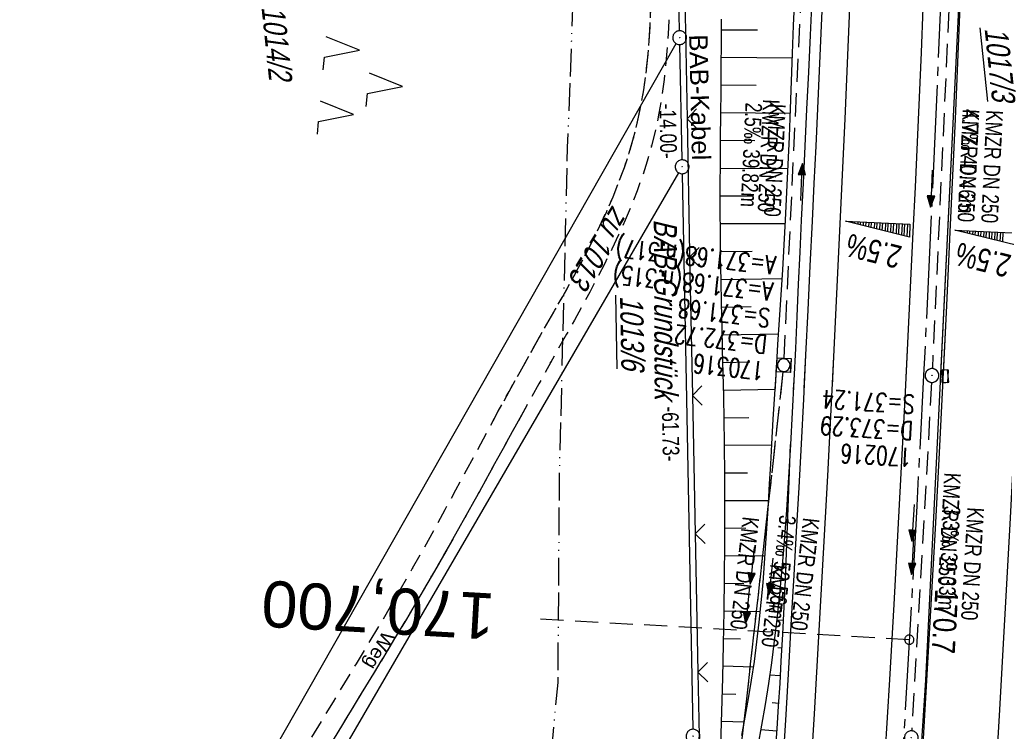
# Model space of a CAD drawing. Extents: x 509531 to 509917, y 454649 to 455599.
# Tile 23 of 26: x 509672 to 509778, y 455468 to 455546. Entities that reach past the tile are written whole.
import ezdxf
from ezdxf.enums import TextEntityAlignment as Align

# ---------------------------------------------------------------- set-up
doc = ezdxf.new("R2010")
doc.units = 0
doc.header["$LTSCALE"] = 10
doc.header["$MEASUREMENT"] = 0
for name, pattern in [('ACAD_ISO13W100', [36, 12, -3, 12, -3, 0, -3, 0, -3]), ('ACHSE', [5.5, 4, -0.5, 0.5, -0.5]), ('LT00', [0]), ('LT11', [0.3, 0.2, -0.1]), ('LT12', [0.4, 0.3, -0.1]), ('LT17', [0.15, 0.1, -0.05]), ('STRICHLINIE2', [0.375, 0.25, -0.125])]:
    doc.linetypes.add(name, pattern=pattern)
doc.layers.get('0').update_dxf_attribs({"linetype": 'LT00'})
for name, color, linetype in [('--EK_FBR', 1, 'LT00'), ('--EK_Halt-Pfeil', 4, 'LT00'), ('--EK_Haltung', 7, 'STRICHLINIE2'), ('--EK_Haltung-Text', 140, 'LT00'), ('--EK_Schacht-Text', 5, 'LT00'), ('--EK_ST-93-1', 30, 'LT17'), ('--EL_DFK_AB_L', 21, 'LT00'), ('--EL_DFK_AB_P', 7, 'LT00'), ('--EL_Halt-Pfeil', 4, 'LT00'), ('--EL_Haltung', 182, 'STRICHLINIE2'), ('--EL_Haltung-Text', 182, 'LT00'), ('-AX-093', 35, 'ACHSE'), ('-QUE-20O', 11, 'LT00'), ('-QUE-20W', 11, 'LT00'), ('-ST-93-1', 250, 'LT00'), ('ABSTAND', 8, 'LT00'), ('BAB-KABEL_TEXT', 221, 'Continuous'), ('DFK_AB_FLNR', 7, 'Continuous'), ('DFK_AB_L', 21, 'LT00'), ('DFK_AB_P', 7, 'LT00'), ('DFK_FLUR_NR', 250, 'LT00'), ('DFK_KATASTER', 250, 'LT00'), ('DFK_NUTZUNG', 250, 'LT00'), ('DL', 182, 'LT12'), ('DL_PFEIL', 201, 'LT00'), ('DL_TEXT', 182, 'LT00'), ('FELDWEG_TEXT', 250, 'Continuous'), ('GASLTG', 250, 'ACAD_ISO13W100'), ('V115_AFBR_BAB', 250, 'LT00'), ('V115_BOESCH', 250, 'LT00'), ('V115_BOSCHUNG', 250, 'LT00'), ('V115_FELDWEG', 250, 'LT11'), ('V115_GRABEN', 250, 'LT00'), ('V115_H_BORD', 8, 'LT00'), ('V115_KA_MULD', 182, 'LT00'), ('V115_KA_PRUF', 182, 'LT00'), ('V115_LD_MARK', 250, 'LT00'), ('V115_SINKK', 182, 'LT00'), ('V115_ZAUN', 40, 'LT00'), ('V116_AFBR_BAB', 250, 'LT00'), ('V116_BOESCH', 250, 'LT00'), ('V116_BOSCHUNG', 250, 'LT00'), ('V116_FELDWEG', 250, 'LT11'), ('V116_GRABEN', 250, 'LT00'), ('V116_H_BORD', 8, 'LT00'), ('V116_KA_MULD', 182, 'LT00'), ('V116_KA_PRUF', 182, 'LT00'), ('V116_LD_MARK', 250, 'LT00'), ('V116_SINKK', 182, 'LT00'), ('V116_ZAUN', 40, 'LT00')]:
    doc.layers.add(name, color=color, linetype=linetype)
doc.styles.add('Beschrift', font='ARIAL.TTF')
doc.styles.add('Haltungsbeschriftung', font='ARIAL.TTF', dxfattribs={"width": 0.75})
doc.styles.add('schachtbeschriftung', font='romans.shx', dxfattribs={"width": 0.75, "height": 2})
doc.styles.get("Standard").update_dxf_attribs({"font": 'ARIAL.TTF'})

# ---------------------------------------------------------------- blocks, each defined once
blk = doc.blocks.new('SYMB0003')
at = {"color": 0, "linetype": 'ByBlock'}
for p, q in [((-0.015712, 0), (0.010166, 0.012015)), ((0, -0.021257), (-0.015712, 0)), ((0.010166, 0.012015), (0, -0.021257))]:
    blk.add_line(p, q, dxfattribs=at)
for points in [[(-0.031395, 0.499013), (-0.093691, 0.491144), (-0.154509, 0.475528), (-0.21289, 0.452414), (-0.267913, 0.422164), (-0.318712, 0.385257), (-0.364484, 0.342274), (-0.404509, 0.293893), (-0.438154, 0.240877), (-0.464888, 0.184062), (-0.484292, 0.124345), (-0.496058, 0.062667), (-0.5, 0)], [(-0.5, 0), (-0.496058, -0.062667), (-0.484292, -0.124345), (-0.464888, -0.184062), (-0.438154, -0.240877), (-0.404509, -0.293893), (-0.364485, -0.342274), (-0.318712, -0.385257), (-0.267914, -0.422164), (-0.21289, -0.452414), (-0.154509, -0.475529), (-0.093691, -0.491144), (-0.031395, -0.499014), (0.031395, -0.499014)], [(0.5, 0), (0.496057, 0.062667), (0.484292, 0.124345), (0.464888, 0.184062), (0.438153, 0.240877), (0.404509, 0.293893), (0.364484, 0.342274), (0.318712, 0.385257), (0.267913, 0.422164), (0.21289, 0.452414), (0.154509, 0.475528), (0.093691, 0.491144), (0.031395, 0.499013), (-0.031395, 0.499013)], [(0.031395, -0.499014), (0.093691, -0.491144), (0.154509, -0.475529), (0.21289, -0.452414), (0.267914, -0.422164), (0.318712, -0.385257), (0.364485, -0.342274), (0.404509, -0.293893), (0.438154, -0.240877), (0.464889, -0.184062), (0.484292, -0.124345), (0.496058, -0.062667), (0.5, 0)]]:
    blk.add_lwpolyline(points, dxfattribs=at)
blk = doc.blocks.new('SYMB7221')
at = {"color": 0, "linetype": 'ByBlock'}
for p, q in [((0, 0.435), (-0.11, 0.065)), ((0.11, 0.065), (0, 0.435)), ((0.25, 0.065), (0.11, 0.065)), ((-0.35, -0.065), (-0.46, -0.435)), ((0.35, -0.065), (0.24, -0.435))]:
    blk.add_line(p, q, dxfattribs=at)
for points in [[(-0.1, -0.435), (-0.24, -0.435), (-0.35, -0.065)], [(0.6, -0.435), (0.46, -0.435), (0.35, -0.065)]]:
    blk.add_lwpolyline(points, dxfattribs=at)
blk = doc.blocks.new('SYMB0011')
at = {"color": 0, "linetype": 'ByBlock'}
for p, q in [((0.5, 0), (-0.5, 0)), ((0, 0.5), (0, -0.5))]:
    blk.add_line(p, q, dxfattribs=at)
blk = doc.blocks.new('SYMB1210')
at = {"color": 0, "linetype": 'ByBlock'}
blk.add_line((0.018815, -0.179014), (0.055623, -0.17119), dxfattribs=at)
for points in [[(-0.2, -0.2), (-0.2, 0.2), (0.2, 0.2), (0.2, -0.2), (-0.2, -0.2)], [(0.018815, 0.179014), (-0.018815, 0.179014), (-0.055623, 0.17119), (-0.09, 0.155885), (-0.120444, 0.133766), (-0.145623, 0.105801), (-0.164438, 0.073213), (-0.176067, 0.037424), (-0.18, 0)], [(-0.18, 0), (-0.176067, -0.037424), (-0.164438, -0.073213), (-0.145623, -0.105801), (-0.120444, -0.133766), (-0.09, -0.155885), (-0.055623, -0.17119), (-0.018815, -0.179014), (0.018815, -0.179014)], [(0.18, 0), (0.176067, 0.037424), (0.164438, 0.073213), (0.145623, 0.105801), (0.120444, 0.133766), (0.09, 0.155885), (0.055623, 0.17119), (0.018815, 0.179014)], [(0.055623, -0.17119), (0.09, -0.155885), (0.120444, -0.133766), (0.145623, -0.105801), (0.164438, -0.073213), (0.176067, -0.037424), (0.18, 0)]]:
    blk.add_lwpolyline(points, dxfattribs=at)
blk = doc.blocks.new('SYMB0652')
at = {"color": 0, "linetype": 'ByBlock'}
blk.add_lwpolyline([(-0.15, -0.075), (0.15, -0.075), (0.15, 0.075), (-0.15, 0.075), (-0.15, -0.075)], dxfattribs=at)
blk = doc.blocks.new('SYMB0024')
at = {"color": 0, "linetype": 'ByBlock'}
for p, q in [((-0.5, 0.5), (0, 0)), ((0, 0), (0.5, 0.5))]:
    blk.add_line(p, q, dxfattribs=at)
blk = doc.blocks.new('SYMB0070')
at = {"color": 0, "linetype": 'ByBlock'}
for p, q in [((-0.5, 0), (0.2, 0)), ((0.5, 0), (0.2, 0.1)), ((0.2, 0.1), (0.2, 0)), ((0.468, 0), (0.21, 0.086)), ((0.21, 0.086), (0.21, -0.086)), ((0.21, -0.086), (0.468, 0)), ((0.22, -0.072), (0.437, 0)), ((0.23, -0.058), (0.405, 0)), ((0.24, -0.045), (0.374, 0)), ((0.342, 0), (0.25, 0.031)), ((0.25, 0.031), (0.25, -0.031)), ((0.25, -0.031), (0.342, 0)), ((0.26, -0.017), (0.31, 0)), ((0.27, -0.003), (0.279, 0))]:
    blk.add_line(p, q, dxfattribs=at)
for points in [[(0.2, 0), (0.2, -0.1), (0.5, 0)], [(0.437, 0), (0.22, 0.072), (0.22, -0.072)], [(0.405, 0), (0.23, 0.058), (0.23, -0.058)], [(0.374, 0), (0.24, 0.045), (0.24, -0.045)], [(0.31, 0), (0.26, 0.017), (0.26, -0.017)], [(0.279, 0), (0.27, 0.003), (0.27, -0.003)]]:
    blk.add_lwpolyline(points, dxfattribs=at)
blk = doc.blocks.new('SYMB2')
at = {"color": 0, "linetype": 'ByBlock', "flags": 128}
for points in [[(-0.031395, 0.499013), (-0.093691, 0.491144), (-0.154509, 0.475528), (-0.21289, 0.452414), (-0.267913, 0.422164), (-0.318712, 0.385257), (-0.364484, 0.342274), (-0.404509, 0.293893), (-0.438154, 0.240877), (-0.464888, 0.184062), (-0.484292, 0.124345), (-0.496058, 0.062667), (-0.5, 0)], [(-0.5, 0), (-0.496058, -0.062667), (-0.484292, -0.124345), (-0.464888, -0.184062), (-0.438154, -0.240877), (-0.404509, -0.293893), (-0.364485, -0.342274), (-0.318712, -0.385257), (-0.267914, -0.422164), (-0.21289, -0.452414), (-0.154509, -0.475529), (-0.093691, -0.491144), (-0.031395, -0.499014), (0.031395, -0.499014)], [(0.5, 0), (0.496057, 0.062667), (0.484292, 0.124345), (0.464888, 0.184062), (0.438153, 0.240877), (0.404509, 0.293893), (0.364484, 0.342274), (0.318712, 0.385257), (0.267913, 0.422164), (0.21289, 0.452414), (0.154509, 0.475528), (0.093691, 0.491144), (0.031395, 0.499013), (-0.031395, 0.499013)], [(0.031395, -0.499014), (0.093691, -0.491144), (0.154509, -0.475529), (0.21289, -0.452414), (0.267914, -0.422164), (0.318712, -0.385257), (0.364485, -0.342274), (0.404509, -0.293893), (0.438154, -0.240877), (0.464889, -0.184062), (0.484292, -0.124345), (0.496058, -0.062667), (0.5, 0)]]:
    blk.add_lwpolyline(points, dxfattribs=at)

msp = doc.modelspace()

# ---------------------------------------------------------------- linework, layer by layer
at = {"layer": '--EK_FBR'}
for points in [[(509756.53, 455505.68), (509756.71, 455509.3), (509756.95, 455514.13), (509757.18, 455518.96), (509757.41, 455523.79), (509757.61, 455527.86), (509757.8, 455531.93), (509757.99, 455536.01), (509758.18, 455540.08), (509758.36, 455544.15), (509758.53, 455548.22), (509758.73, 455553), (509758.91, 455557.78), (509759.09, 455562.56), (509759.26, 455567.33), (509759.42, 455572.11), (509759.59, 455577.03), (509759.75, 455581.94), (509759.86, 455585.46)], [(509754.14, 455463.48), (509754.52, 455469.71), (509754.89, 455475.94), (509755.16, 455480.68), (509755.44, 455485.42), (509755.7, 455490.16), (509755.96, 455494.91), (509756.22, 455499.65), (509756.47, 455504.48), (509756.71, 455509.3), (509756.95, 455514.13), (509757.18, 455518.96), (509757.41, 455523.79), (509757.61, 455527.86), (509757.8, 455531.93), (509757.99, 455536.01), (509758.18, 455540.08), (509758.36, 455544.15), (509758.53, 455548.22)]]:
    msp.add_lwpolyline(points, dxfattribs=at)
at = {"layer": '--EK_FBR', "color": 2}
for points in [[(509770.7, 455584.28), (509770.6, 455580.94), (509770.43, 455576), (509770.27, 455571.05), (509770.1, 455566.23), (509769.93, 455561.4), (509769.75, 455556.58), (509769.56, 455551.75), (509769.37, 455546.92), (509769.17, 455542.07), (509768.96, 455537.21), (509768.74, 455532.35), (509768.52, 455527.49), (509768.29, 455522.63), (509768.01, 455516.6), (509767.71, 455510.56), (509767.41, 455504.53), (509767.1, 455498.5), (509766.66, 455490.37), (509766.21, 455482.24), (509765.74, 455474.11), (509765.25, 455465.87)], [(509770.7, 455584.28), (509770.6, 455580.94), (509770.43, 455576), (509770.27, 455571.05), (509770.1, 455566.23), (509769.93, 455561.4), (509769.75, 455556.58), (509769.56, 455551.75), (509769.37, 455546.92), (509769.17, 455542.07), (509768.96, 455537.21), (509768.74, 455532.35), (509768.52, 455527.49), (509768.29, 455522.63), (509768.01, 455516.6), (509767.71, 455510.56), (509767.52, 455506.83)], [(509774.67, 455583.84), (509774.58, 455581.03), (509774.43, 455576.13), (509774.28, 455571.23), (509774, 455563.18), (509773.7, 455555.13), (509773.39, 455547.08), (509773.13, 455540.97), (509772.87, 455534.86), (509772.59, 455528.75), (509772.31, 455522.64), (509771.93, 455514.65), (509771.54, 455506.66), (509771.13, 455498.67), (509770.69, 455490.45), (509770.24, 455482.23), (509769.77, 455474.01), (509769.29, 455465.83)], [(509774.67, 455583.84), (509774.58, 455581.03), (509774.43, 455576.13), (509774.28, 455571.23), (509774, 455563.18), (509773.7, 455555.13), (509773.39, 455547.08), (509773.13, 455540.97), (509772.87, 455534.86), (509772.59, 455528.75), (509772.31, 455522.64), (509771.93, 455514.65), (509771.57, 455507.26)]]:
    msp.add_lwpolyline(points, dxfattribs=at)
at = {"layer": '--EK_FBR', "linetype": 'LT11', "flags": 128}
for points in [[(509657.37, 455386.93), (509658.71, 455389.42), (509660.06, 455391.9), (509661.41, 455394.39), (509662.76, 455396.87), (509664.35, 455399.73), (509665.94, 455402.59), (509667.54, 455405.45), (509669.15, 455408.3), (509670.77, 455411.15), (509672.39, 455413.99), (509674.01, 455416.84), (509676.22, 455420.71), (509678.43, 455424.58), (509680.64, 455428.45), (509682.85, 455432.32), (509685.05, 455436.19), (509687.24, 455440.07), (509688.71, 455442.68), (509690.17, 455445.28), (509691.64, 455447.88), (509693.11, 455450.49), (509694.58, 455453.09), (509696.06, 455455.68), (509697.55, 455458.27), (509699.05, 455460.86), (509700.57, 455463.43), (509701.8, 455465.5), (509703.04, 455467.57), (509704.28, 455469.63), (509705.53, 455471.69), (509706.77, 455473.75), (509708.02, 455475.81), (509709.26, 455477.88), (509710.49, 455479.94), (509711.71, 455482.01), (509712.92, 455484.09), (509714.11, 455486.17), (509715.3, 455488.28), (509716.47, 455490.4), (509717.63, 455492.52), (509718.79, 455494.65), (509719.94, 455496.78), (509721.09, 455498.91), (509722.24, 455501.05), (509722.82, 455502.13)], [(509725.72, 455502.44), (509725.19, 455501.47), (509723.9, 455499.14), (509722.62, 455496.81), (509721.34, 455494.48), (509720.05, 455492.17), (509718.76, 455489.85), (509717.45, 455487.55), (509716.13, 455485.25), (509714.78, 455482.95), (509713.43, 455480.65), (509712.05, 455478.37), (509710.67, 455476.08), (509709.29, 455473.8), (509707.9, 455471.52), (509706.51, 455469.24), (509705.12, 455466.95), (509703.74, 455464.67), (509702.36, 455462.38), (509700.84, 455459.81), (509699.33, 455457.23), (509697.83, 455454.65), (509696.34, 455452.07), (509694.86, 455449.48), (509693.38, 455446.89), (509691.9, 455444.3), (509690.43, 455441.71), (509688.95, 455439.12), (509687.06, 455435.8), (509685.16, 455432.48), (509683.27, 455429.17), (509681.37, 455425.85), (509679.47, 455422.53), (509677.59, 455419.21), (509675.7, 455415.88), (509673.84, 455412.57), (509671.99, 455409.26), (509670.14, 455405.94), (509668.29, 455402.62), (509666.44, 455399.3), (509664.6, 455395.98), (509662.74, 455392.64), (509660.88, 455389.31), (509659.02, 455385.97)]]:
    msp.add_lwpolyline(points, dxfattribs=at)
at = {"layer": '--EK_Haltung'}
for p, q in [((509754.34, 455508.93), (509756.14, 455547.21)), ((509772.19, 455546.74), (509770.4, 455507.81)), ((509754.22, 455507.44), (509748.55, 455456.69)), ((509770.32, 455506.32), (509768.17, 455468.54))]:
    msp.add_line(p, q, dxfattribs=at)
at = {"layer": '--EK_ST-93-1', "ltscale": 2.5}
msp.add_line((509767.9, 455478.42), (509727.96, 455480.64), dxfattribs=at)
at = {"layer": '--EL_DFK_AB_L'}
for p, q in [((509743.02, 455544.43), (509742.24, 455584.92)), ((509743.29, 455530.43), (509743.04, 455542.93)), ((509742.92, 455529.03), (509664.52, 455394.07)), ((509743.31, 455528.93), (509744.47, 455468.71))]:
    msp.add_line(p, q, dxfattribs=at)
at = {"layer": '--EL_Haltung'}
for p, q in [((509754.34, 455508.93), (509756.14, 455547.21)), ((509772.19, 455546.74), (509770.4, 455507.81)), ((509754.22, 455507.44), (509748.55, 455456.69)), ((509770.32, 455506.32), (509768.17, 455468.54))]:
    msp.add_line(p, q, dxfattribs=at)
at = {"layer": '-AX-093', "ltscale": 0.2}
msp.add_lwpolyline([(509772.62, 455584.07), (509772.42, 455577.83), (509771.93, 455563.68), (509771.38, 455549.52), (509770.78, 455535.37), (509770.14, 455521.23), (509769.45, 455507.08), (509768.71, 455492.94), (509767.93, 455478.8), (509767.1, 455464.66), (509766.23, 455450.53), (509765.32, 455436.39), (509764.37, 455422.26), (509763.38, 455408.14), (509762.36, 455394.01), (509761.3, 455379.89), (509760.2, 455365.77), (509759.07, 455351.65)], dxfattribs=at)
at = {"layer": '-QUE-20O'}
for p, q in [((509772.97, 455522.82), (509772.97, 455522.79)), ((509773.27, 455522.72), (509773.27, 455522.81)), ((509773.57, 455522.79), (509773.57, 455522.64)), ((509773.86, 455522.57), (509773.87, 455522.78)), ((509774.17, 455522.76), (509774.16, 455522.5)), ((509774.46, 455522.42), (509774.47, 455522.75)), ((509774.77, 455522.74), (509774.75, 455522.35)), ((509775.05, 455522.27), (509775.07, 455522.72)), ((509775.37, 455522.71), (509775.35, 455522.2)), ((509775.64, 455522.13), (509775.67, 455522.69)), ((509775.97, 455522.68), (509775.94, 455522.05)), ((509776.24, 455521.98), (509776.27, 455522.67)), ((509776.57, 455522.65), (509776.54, 455521.91)), ((509776.83, 455521.83), (509776.87, 455522.64)), ((509777.17, 455522.62), (509777.13, 455521.76)), ((509777.43, 455521.68), (509777.47, 455522.61)), ((509777.77, 455522.6), (509777.72, 455521.61)), ((509778.02, 455521.54), (509778.07, 455522.58))]:
    msp.add_line(p, q, dxfattribs=at)
msp.add_lwpolyline([(509779.76, 455521.1), (509772.83, 455522.83), (509779.82, 455522.5), (509779.76, 455521.1)], dxfattribs=at)
at = {"layer": '-QUE-20W'}
for p, q in [((509761.12, 455523.77), (509761.12, 455523.75)), ((509761.42, 455523.67), (509761.42, 455523.76)), ((509761.72, 455523.75), (509761.71, 455523.6)), ((509762.01, 455523.53), (509762.02, 455523.73)), ((509762.32, 455523.72), (509762.31, 455523.45)), ((509762.61, 455523.38), (509762.62, 455523.71)), ((509762.92, 455523.69), (509762.9, 455523.31)), ((509763.2, 455523.23), (509763.22, 455523.68)), ((509763.52, 455523.66), (509763.5, 455523.16)), ((509763.79, 455523.08), (509763.82, 455523.65)), ((509764.12, 455523.64), (509764.09, 455523.01)), ((509764.39, 455522.94), (509764.42, 455523.62)), ((509764.72, 455523.61), (509764.68, 455522.86)), ((509764.98, 455522.79), (509765.02, 455523.6)), ((509765.32, 455523.58), (509765.28, 455522.72)), ((509765.58, 455522.64), (509765.62, 455523.57)), ((509765.92, 455523.56), (509765.87, 455522.57)), ((509766.17, 455522.5), (509766.22, 455523.54)), ((509766.52, 455523.53), (509766.47, 455522.42)), ((509766.76, 455522.35), (509766.82, 455523.52)), ((509767.12, 455523.5), (509767.06, 455522.28)), ((509767.36, 455522.2), (509767.42, 455523.49)), ((509767.71, 455523.47), (509767.65, 455522.13))]:
    msp.add_line(p, q, dxfattribs=at)
msp.add_lwpolyline([(509767.91, 455522.07), (509760.98, 455523.78), (509767.97, 455523.46), (509767.91, 455522.07)], dxfattribs=at)
at = {"layer": 'DFK_AB_L'}
for p, q in [((509743.02, 455544.43), (509742.24, 455584.92)), ((509743.29, 455530.43), (509743.04, 455542.93)), ((509742.92, 455529.03), (509664.52, 455394.07)), ((509743.31, 455528.93), (509744.47, 455468.71))]:
    msp.add_line(p, q, dxfattribs=at)
at = {"layer": 'DFK_KATASTER'}
msp.add_line((509651.05, 455382.02), (509742.66, 455543.03), dxfattribs=at)
at = {"layer": 'DL'}
msp.add_line((509754.22, 455507.44), (509748.55, 455456.69), dxfattribs=at)
at = {"layer": 'GASLTG', "ltscale": 0.025, "flags": 128}
msp.add_lwpolyline([(509732.41, 455588.47), (509731.56, 455550.22), (509730.86, 455531.77), (509729.98, 455496.07), (509729.82, 455473.79), (509723.14, 455402.32), (509719.99, 455370.23), (509719.32, 455359.34), (509718.22, 455346.92), (509717.58, 455329.18), (509717.03, 455313.89), (509716.01, 455279.64), (509715.62, 455261.05), (509714.41, 455253.67), (509713.55, 455245.77), (509712.75, 455238.46), (509710.11, 455214.89), (509700.77, 455126.62), (509692.79, 455066.17), (509691.9, 455059.06), (509688.48, 455033.75), (509683.04, 454993.78), (509674.83, 454936.52), (509667.27, 454889.45), (509660.75, 454850.41), (509657.9, 454839.06), (509646.1, 454798.18), (509643.65, 454788.35), (509640.96, 454775.41), (509638.39, 454763.73), (509630.01, 454722.15), (509625.52, 454700.41), (509623.56, 454684.93), (509621.45, 454670.09)], dxfattribs=at)
at = {"layer": 'V115_AFBR_BAB'}
msp.add_lwpolyline([(509756.53, 455505.68), (509756.71, 455509.3), (509756.95, 455514.13), (509757.18, 455518.96), (509757.41, 455523.79), (509757.61, 455527.86), (509757.8, 455531.93), (509757.99, 455536.01), (509758.18, 455540.08), (509758.36, 455544.15), (509758.53, 455548.22), (509758.73, 455553), (509758.91, 455557.78), (509759.09, 455562.56), (509759.26, 455567.33), (509759.42, 455572.11), (509759.59, 455577.03), (509759.75, 455581.94), (509759.86, 455585.46)], dxfattribs=at)
at = {"layer": 'V115_AFBR_BAB', "color": 0}
for points in [[(509770.7, 455584.28), (509770.6, 455580.94), (509770.43, 455576), (509770.27, 455571.05), (509770.1, 455566.23), (509769.93, 455561.4), (509769.75, 455556.58), (509769.56, 455551.75), (509769.37, 455546.92), (509769.17, 455542.07), (509768.96, 455537.21), (509768.74, 455532.35), (509768.52, 455527.49), (509768.29, 455522.63), (509768.01, 455516.6), (509767.71, 455510.56), (509767.52, 455506.83)], [(509774.67, 455583.84), (509774.58, 455581.03), (509774.43, 455576.13), (509774.28, 455571.23), (509774, 455563.18), (509773.7, 455555.13), (509773.39, 455547.08), (509773.13, 455540.97), (509772.87, 455534.86), (509772.59, 455528.75), (509772.31, 455522.64), (509771.93, 455514.65), (509771.57, 455507.26)]]:
    msp.add_lwpolyline(points, dxfattribs=at)
at = {"layer": 'V115_BOESCH'}
msp.add_lwpolyline([(509747.8, 455504.76), (509747.8, 455504.78), (509747.74, 455507.3), (509747.68, 455509.83), (509747.62, 455512.35), (509747.56, 455514.87), (509747.51, 455517.39), (509747.47, 455519.91), (509747.44, 455522.43), (509747.43, 455525.01), (509747.43, 455527.6), (509747.44, 455530.18), (509747.46, 455532.77), (509747.49, 455535.35), (509747.51, 455537.94), (509747.53, 455540.52), (509747.55, 455543.11), (509747.56, 455545.69)], dxfattribs=at)
at = {"layer": 'V115_BOSCHUNG'}
for p, q in [((509747.56, 455544.54), (509751.45, 455544.53)), ((509747.54, 455541.55), (509755.24, 455541.51)), ((509747.52, 455538.56), (509751.32, 455538.53)), ((509747.49, 455535.56), (509755.01, 455535.5)), ((509747.46, 455532.56), (509751.18, 455532.53)), ((509747.44, 455529.55), (509754.76, 455529.51)), ((509747.43, 455526.54), (509751.03, 455526.53)), ((509747.43, 455523.52), (509754.47, 455523.55)), ((509747.46, 455520.5), (509750.88, 455520.53)), ((509747.51, 455517.47), (509754.13, 455517.59)), ((509747.57, 455514.46), (509750.76, 455514.53)), ((509747.64, 455511.46), (509753.76, 455511.59)), ((509747.71, 455508.46), (509750.64, 455508.53)), ((509747.79, 455505.47), (509753.37, 455505.58))]:
    msp.add_line(p, q, dxfattribs=at)
at = {"layer": 'V115_FELDWEG', "flags": 128}
for points in [[(509722.82, 455502.13), (509723.39, 455503.19), (509724.56, 455505.33), (509725.74, 455507.46), (509726.94, 455509.6), (509727.79, 455511.11), (509728.65, 455512.62), (509729.51, 455514.13), (509730.37, 455515.64), (509731.22, 455517.16), (509732.05, 455518.68), (509732.86, 455520.21), (509733.65, 455521.75), (509734.4, 455523.3), (509735.13, 455524.85), (509735.81, 455526.42), (509736.45, 455528), (509737.04, 455529.59), (509737.57, 455531.2), (509738.04, 455532.83), (509738.47, 455534.54), (509738.84, 455536.28), (509739.14, 455538.02), (509739.38, 455539.78), (509739.58, 455541.56), (509739.73, 455543.34), (509739.84, 455545.14), (509739.91, 455546.94), (509739.95, 455548.75), (509739.96, 455550.56), (509739.94, 455552.37), (509739.91, 455554.19), (509739.87, 455556), (509739.81, 455557.81), (509739.71, 455560.95), (509739.6, 455564.07), (509739.47, 455567.18), (509739.34, 455570.29), (509739.21, 455573.38), (509739.06, 455576.48), (509738.92, 455579.57), (509738.77, 455582.66), (509738.63, 455585.76), (509738.53, 455587.8)], [(509740.61, 455587.57), (509740.68, 455586.01), (509740.83, 455582.89), (509740.97, 455579.77), (509741.11, 455576.65), (509741.25, 455573.53), (509741.38, 455570.4), (509741.5, 455567.27), (509741.62, 455564.13), (509741.72, 455560.98), (509741.82, 455557.82), (509741.87, 455555.95), (509741.91, 455554.07), (509741.94, 455552.19), (509741.95, 455550.32), (509741.93, 455548.44), (509741.89, 455546.57), (509741.82, 455544.7), (509741.7, 455542.84), (509741.55, 455540.99), (509741.35, 455539.15), (509741.09, 455537.32), (509740.79, 455535.51), (509740.42, 455533.71), (509739.98, 455531.93), (509739.51, 455530.29), (509738.99, 455528.67), (509738.41, 455527.06), (509737.79, 455525.47), (509737.12, 455523.88), (509736.42, 455522.31), (509735.68, 455520.75), (509734.91, 455519.2), (509734.12, 455517.65), (509733.3, 455516.11), (509732.47, 455514.58), (509731.63, 455513.05), (509730.78, 455511.53), (509729.92, 455510.01), (509729.07, 455508.49), (509727.77, 455506.15), (509726.47, 455503.81), (509725.72, 455502.44)]]:
    msp.add_lwpolyline(points, dxfattribs=at)
at = {"layer": 'V115_GRABEN'}
for points in [[(509758.72, 455585.59), (509758.64, 455582.5), (509758.54, 455579), (509758.43, 455575.51), (509758.32, 455572.01), (509758.15, 455567.2), (509757.97, 455562.39), (509757.77, 455557.58), (509757.56, 455552.77), (509757.34, 455547.96), (509757.16, 455543.95), (509756.97, 455539.94), (509756.77, 455535.93), (509756.58, 455531.92), (509756.39, 455527.91), (509756.2, 455523.9), (509756.04, 455520.43), (509755.88, 455516.95), (509755.72, 455513.47), (509755.56, 455510), (509755.39, 455506.52), (509755.34, 455505.55)], [(509753.36, 455505.34), (509753.51, 455507.72), (509753.68, 455510.42), (509753.85, 455513.11), (509754.02, 455515.81), (509754.19, 455518.51), (509754.35, 455521.21), (509754.49, 455523.91), (509754.64, 455526.92), (509754.78, 455529.93), (509754.91, 455532.94), (509755.03, 455535.95), (509755.14, 455538.96), (509755.26, 455541.97), (509755.37, 455544.98), (509755.49, 455547.99)]]:
    msp.add_lwpolyline(points, dxfattribs=at)
at = {"layer": 'V115_H_BORD'}
msp.add_lwpolyline([(509774.38, 455583.87), (509773.23, 455546.89), (509771.28, 455507.23)], dxfattribs=at)
at = {"layer": 'V115_LD_MARK'}
msp.add_lwpolyline([(509762.8, 455585.14), (509762.56, 455577.5), (509762.22, 455567.6), (509761.85, 455557.7), (509761.46, 455547.8), (509760.91, 455534.89), (509760.32, 455521.98), (509759.7, 455509.08), (509759.54, 455505.99)], dxfattribs=at)
at = {"layer": 'V115_ZAUN'}
for p, q in [((509743.55, 455549.88), (509743.83, 455534.88)), ((509744.11, 455519.88), (509744.41, 455504.88)), ((509744.41, 455504.88), (509744.42, 455504.4))]:
    msp.add_line(p, q, dxfattribs=at)
msp.add_lwpolyline([(509743.83, 455534.88), (509744.1, 455520.37), (509744.11, 455519.88)], dxfattribs=at)
at = {"layer": 'V116_AFBR_BAB', "color": 0}
for points in [[(509770.7, 455584.28), (509770.6, 455580.94), (509770.43, 455576), (509770.27, 455571.05), (509770.1, 455566.23), (509769.93, 455561.4), (509769.75, 455556.58), (509769.56, 455551.75), (509769.37, 455546.92), (509769.17, 455542.07), (509768.96, 455537.21), (509768.74, 455532.35), (509768.52, 455527.49), (509768.29, 455522.63), (509768.01, 455516.6), (509767.71, 455510.56), (509767.41, 455504.53), (509767.1, 455498.5), (509766.66, 455490.37), (509766.21, 455482.24), (509765.74, 455474.11), (509765.25, 455465.87)], [(509774.67, 455583.84), (509774.58, 455581.03), (509774.43, 455576.13), (509774.28, 455571.23), (509774, 455563.18), (509773.7, 455555.13), (509773.39, 455547.08), (509773.13, 455540.97), (509772.87, 455534.86), (509772.59, 455528.75), (509772.31, 455522.64), (509771.93, 455514.65), (509771.54, 455506.66), (509771.13, 455498.67), (509770.69, 455490.45), (509770.24, 455482.23), (509769.77, 455474.01), (509769.29, 455465.83)]]:
    msp.add_lwpolyline(points, dxfattribs=at)
at = {"layer": 'V116_AFBR_BAB'}
msp.add_lwpolyline([(509754.14, 455463.48), (509754.52, 455469.71), (509754.89, 455475.94), (509755.16, 455480.68), (509755.44, 455485.42), (509755.7, 455490.16), (509755.96, 455494.91), (509756.22, 455499.65), (509756.47, 455504.48), (509756.71, 455509.3), (509756.95, 455514.13), (509757.18, 455518.96), (509757.41, 455523.79), (509757.61, 455527.86), (509757.8, 455531.93), (509757.99, 455536.01), (509758.18, 455540.08), (509758.36, 455544.15), (509758.53, 455548.22)], dxfattribs=at)
at = {"layer": 'V116_BOESCH'}
for points in [[(509747.5, 455467), (509747.6, 455470.64), (509747.69, 455474.28), (509747.78, 455477.92), (509747.85, 455481.56), (509747.9, 455485.19), (509747.93, 455488.83), (509747.94, 455492.47), (509747.93, 455496.11), (509747.89, 455499.74), (509747.85, 455502.26), (509747.8, 455504.78), (509747.74, 455507.3), (509747.68, 455509.83), (509747.62, 455512.35), (509747.56, 455514.87), (509747.51, 455517.39), (509747.47, 455519.91), (509747.44, 455522.43), (509747.43, 455525.01), (509747.43, 455527.6), (509747.44, 455530.18), (509747.46, 455532.77), (509747.49, 455535.35), (509747.51, 455537.94), (509747.53, 455540.52), (509747.55, 455543.11), (509747.56, 455545.69)], [(509753.42, 455466.32), (509753.58, 455468.76), (509753.74, 455471.21), (509753.9, 455473.66), (509754.04, 455476.1), (509754.2, 455479.03), (509754.35, 455481.97), (509754.48, 455484.9), (509754.6, 455487.83), (509754.72, 455490.77), (509754.82, 455493.7), (509754.93, 455496.63), (509755.03, 455499.57)]]:
    msp.add_lwpolyline(points, dxfattribs=at)
at = {"layer": 'V116_BOSCHUNG'}
for p, q in [((509747.56, 455544.54), (509751.45, 455544.53)), ((509747.54, 455541.55), (509755.24, 455541.51)), ((509747.52, 455538.56), (509751.32, 455538.53)), ((509747.49, 455535.56), (509755.01, 455535.5)), ((509747.46, 455532.56), (509751.18, 455532.53)), ((509747.44, 455529.55), (509754.76, 455529.51)), ((509747.43, 455526.54), (509751.03, 455526.53)), ((509747.43, 455523.52), (509754.47, 455523.55)), ((509747.46, 455520.5), (509750.88, 455520.53)), ((509747.51, 455517.47), (509754.13, 455517.59)), ((509747.57, 455514.46), (509750.76, 455514.53)), ((509747.64, 455511.46), (509753.76, 455511.59)), ((509747.71, 455508.46), (509750.64, 455508.53)), ((509747.79, 455505.47), (509753.37, 455505.58)), ((509747.85, 455502.48), (509750.52, 455502.52)), ((509747.9, 455499.49), (509753, 455499.55)), ((509754.99, 455498.5), (509754.97, 455498.5)), ((509747.93, 455496.51), (509750.38, 455496.52)), ((509754.89, 455495.5), (509754.84, 455495.51)), ((509747.94, 455493.52), (509752.67, 455493.52)), ((509754.78, 455492.51), (509754.6, 455492.51)), ((509747.94, 455490.53), (509750.21, 455490.52)), ((509754.67, 455489.51), (509754.53, 455489.51)), ((509747.92, 455487.54), (509752.28, 455487.5)), ((509754.55, 455486.51), (509754.14, 455486.53)), ((509747.89, 455484.55), (509749.97, 455484.52)), ((509754.42, 455483.51), (509754.14, 455483.52)), ((509747.85, 455481.56), (509751.77, 455481.49)), ((509754.28, 455480.51), (509753.55, 455480.55)), ((509747.79, 455478.56), (509749.61, 455478.53)), ((509754.12, 455477.51), (509753.65, 455477.54)), ((509747.72, 455475.57), (509751.04, 455475.49)), ((509753.95, 455474.52), (509752.77, 455474.59)), ((509747.65, 455472.57), (509749.11, 455472.53)), ((509753.76, 455471.52), (509753.04, 455471.57)), ((509747.57, 455469.58), (509750.03, 455469.5)), ((509753.57, 455468.52), (509751.81, 455468.64))]:
    msp.add_line(p, q, dxfattribs=at)
at = {"layer": 'V116_FELDWEG', "flags": 128}
for points in [[(509657.37, 455386.93), (509658.71, 455389.42), (509660.06, 455391.9), (509661.41, 455394.39), (509662.76, 455396.87), (509664.35, 455399.73), (509665.94, 455402.59), (509667.54, 455405.45), (509669.15, 455408.3), (509670.77, 455411.15), (509672.39, 455413.99), (509674.01, 455416.84), (509676.22, 455420.71), (509678.43, 455424.58), (509680.64, 455428.45), (509682.85, 455432.32), (509685.05, 455436.19), (509687.24, 455440.07), (509688.71, 455442.68), (509690.17, 455445.28), (509691.64, 455447.88), (509693.11, 455450.49), (509694.58, 455453.09), (509696.06, 455455.68), (509697.55, 455458.27), (509699.05, 455460.86), (509700.57, 455463.43), (509701.8, 455465.5), (509703.04, 455467.57), (509704.28, 455469.63), (509705.53, 455471.69), (509706.77, 455473.75), (509708.02, 455475.81), (509709.26, 455477.88), (509710.49, 455479.94), (509711.71, 455482.01), (509712.92, 455484.09), (509714.11, 455486.17), (509715.3, 455488.28), (509716.47, 455490.4), (509717.63, 455492.52), (509718.79, 455494.65), (509719.94, 455496.78), (509721.09, 455498.91), (509722.24, 455501.05), (509723.39, 455503.19), (509724.56, 455505.33), (509725.74, 455507.46), (509726.94, 455509.6), (509727.79, 455511.11), (509728.65, 455512.62), (509729.51, 455514.13), (509730.37, 455515.64), (509731.22, 455517.16), (509732.05, 455518.68), (509732.86, 455520.21), (509733.65, 455521.75), (509734.4, 455523.3), (509735.13, 455524.85), (509735.81, 455526.42), (509736.45, 455528), (509737.04, 455529.59), (509737.57, 455531.2), (509738.04, 455532.83), (509738.47, 455534.54), (509738.84, 455536.28), (509739.14, 455538.02), (509739.38, 455539.78), (509739.58, 455541.56), (509739.73, 455543.34), (509739.84, 455545.14), (509739.91, 455546.94), (509739.95, 455548.75), (509739.96, 455550.56), (509739.94, 455552.37), (509739.91, 455554.19), (509739.87, 455556), (509739.81, 455557.81), (509739.71, 455560.95), (509739.6, 455564.07), (509739.47, 455567.18), (509739.34, 455570.29), (509739.21, 455573.38), (509739.06, 455576.48), (509738.92, 455579.57), (509738.77, 455582.66), (509738.63, 455585.76), (509738.53, 455587.8)], [(509740.61, 455587.57), (509740.68, 455586.01), (509740.83, 455582.89), (509740.97, 455579.77), (509741.11, 455576.65), (509741.25, 455573.53), (509741.38, 455570.4), (509741.5, 455567.27), (509741.62, 455564.13), (509741.72, 455560.98), (509741.82, 455557.82), (509741.87, 455555.95), (509741.91, 455554.07), (509741.94, 455552.19), (509741.95, 455550.32), (509741.93, 455548.44), (509741.89, 455546.57), (509741.82, 455544.7), (509741.7, 455542.84), (509741.55, 455540.99), (509741.35, 455539.15), (509741.09, 455537.32), (509740.79, 455535.51), (509740.42, 455533.71), (509739.98, 455531.93), (509739.51, 455530.29), (509738.99, 455528.67), (509738.41, 455527.06), (509737.79, 455525.47), (509737.12, 455523.88), (509736.42, 455522.31), (509735.68, 455520.75), (509734.91, 455519.2), (509734.12, 455517.65), (509733.3, 455516.11), (509732.47, 455514.58), (509731.63, 455513.05), (509730.78, 455511.53), (509729.92, 455510.01), (509729.07, 455508.49), (509727.77, 455506.15), (509726.47, 455503.81), (509725.19, 455501.47), (509723.9, 455499.14), (509722.62, 455496.81), (509721.34, 455494.48), (509720.05, 455492.17), (509718.76, 455489.85), (509717.45, 455487.55), (509716.13, 455485.25), (509714.78, 455482.95), (509713.43, 455480.65), (509712.05, 455478.37), (509710.67, 455476.08), (509709.29, 455473.8), (509707.9, 455471.52), (509706.51, 455469.24), (509705.12, 455466.95), (509703.74, 455464.67), (509702.36, 455462.38), (509700.84, 455459.81), (509699.33, 455457.23), (509697.83, 455454.65), (509696.34, 455452.07), (509694.86, 455449.48), (509693.38, 455446.89), (509691.9, 455444.3), (509690.43, 455441.71), (509688.95, 455439.12), (509687.06, 455435.8), (509685.16, 455432.48), (509683.27, 455429.17), (509681.37, 455425.85), (509679.47, 455422.53), (509677.59, 455419.21), (509675.7, 455415.88), (509673.84, 455412.57), (509671.99, 455409.26), (509670.14, 455405.94), (509668.29, 455402.62), (509666.44, 455399.3), (509664.6, 455395.98), (509662.74, 455392.64), (509660.88, 455389.31), (509659.02, 455385.97)]]:
    msp.add_lwpolyline(points, dxfattribs=at)
at = {"layer": 'V116_GRABEN'}
for points in [[(509749.75, 455468.04), (509750.13, 455470.04), (509750.49, 455472.04), (509750.82, 455474.04), (509751.12, 455476.06), (509751.4, 455478.18), (509751.65, 455480.31), (509751.87, 455482.45), (509752.06, 455484.59), (509752.23, 455486.73), (509752.38, 455488.87), (509752.52, 455491.02), (509752.64, 455493.17), (509752.77, 455495.31), (509752.89, 455497.46), (509753.01, 455499.61), (509753.17, 455502.31), (509753.34, 455505.02), (509753.51, 455507.72), (509753.68, 455510.42), (509753.85, 455513.11), (509754.02, 455515.81), (509754.19, 455518.51), (509754.35, 455521.21), (509754.49, 455523.91), (509754.64, 455526.92), (509754.78, 455529.93), (509754.91, 455532.94), (509755.03, 455535.95), (509755.14, 455538.96), (509755.26, 455541.97), (509755.37, 455544.98), (509755.49, 455547.99)], [(509757.34, 455547.96), (509757.16, 455543.95), (509756.97, 455539.94), (509756.77, 455535.93), (509756.58, 455531.92), (509756.39, 455527.91), (509756.2, 455523.9), (509756.04, 455520.43), (509755.88, 455516.95), (509755.72, 455513.47), (509755.56, 455510), (509755.39, 455506.52), (509755.22, 455503.05), (509755.03, 455499.57), (509754.9, 455497.2), (509754.75, 455494.83), (509754.6, 455492.46), (509754.43, 455490.09), (509754.24, 455487.72), (509754.04, 455485.36), (509753.81, 455482.99), (509753.56, 455480.64), (509753.28, 455478.28), (509752.97, 455475.93), (509752.64, 455473.67), (509752.28, 455471.41), (509751.9, 455469.15), (509751.49, 455466.9)]]:
    msp.add_lwpolyline(points, dxfattribs=at)
at = {"layer": 'V116_H_BORD'}
msp.add_lwpolyline([(509774.38, 455583.87), (509773.23, 455546.89), (509769.65, 455474.02), (509764.68, 455398.16), (509763.4, 455381.14), (509762.41, 455368.55)], dxfattribs=at)
at = {"layer": 'V116_LD_MARK'}
for points in [[(509762.8, 455585.14), (509762.56, 455577.5), (509762.22, 455567.6), (509761.85, 455557.7), (509761.46, 455547.8), (509760.91, 455534.89), (509760.32, 455521.98), (509759.7, 455509.08), (509759.04, 455496.18), (509758.33, 455483.28), (509757.6, 455470.38), (509756.82, 455457.48), (509756.01, 455444.59), (509755.17, 455431.69), (509754.29, 455418.81), (509753.38, 455405.92), (509752.44, 455393.03), (509751.47, 455380.15), (509750.46, 455367.27), (509749.41, 455354.2)], [(509782.77, 455582.96), (509782.59, 455577.14), (509782.21, 455566.12), (509781.8, 455555.11), (509781.35, 455544.09), (509780.88, 455533.08), (509780.37, 455522.07), (509779.87, 455511.7), (509779.35, 455501.33), (509778.8, 455490.96), (509778.22, 455480.59), (509777.63, 455470.22), (509777.01, 455459.85), (509776.37, 455449.49), (509775.71, 455439.12), (509775.03, 455428.76), (509774.33, 455418.4), (509773.62, 455408.04), (509772.88, 455397.68), (509771.78, 455382.62), (509770.65, 455367.57), (509769.48, 455352.52)]]:
    msp.add_lwpolyline(points, dxfattribs=at)
at = {"layer": 'V116_ZAUN'}
for p, q in [((509743.55, 455549.88), (509743.83, 455534.88)), ((509744.11, 455519.88), (509744.41, 455504.88)), ((509744.41, 455504.88), (509744.71, 455489.89)), ((509744.71, 455489.89), (509745, 455474.89))]:
    msp.add_line(p, q, dxfattribs=at)
for points in [[(509743.83, 455534.88), (509744.1, 455520.37), (509744.11, 455519.88)], [(509745, 455474.89), (509745.14, 455467.96), (509743.82, 455460)]]:
    msp.add_lwpolyline(points, dxfattribs=at)

# ---------------------------------------------------------------- block references
at = {"layer": '--EK_Halt-Pfeil', "yscale": 4, "zscale": 4}
for p, xscale, rotation in [((509756.24, 455528.03), 4.000000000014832, 87.30396000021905), ((509770.29, 455527.32), 3.999999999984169, 267.3704700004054), ((509768.25, 455487.49), 3.999999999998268, 266.7336500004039), ((509750.89, 455486.44), 3.999999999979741, 263.6243900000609)]:
    msp.add_blockref('SYMB0070', p, dxfattribs=dict(at, xscale=xscale, rotation=rotation))
at = {"layer": '--EL_DFK_AB_P', "xscale": 1.500000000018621, "yscale": 1.5, "zscale": 1.5, "rotation": 264.7377099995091}
for p in [(509743.03, 455543.68), (509743.3, 455529.68), (509744.48, 455467.96)]:
    msp.add_blockref('SYMB0003', p, dxfattribs=at)
at = {"layer": '--EL_Halt-Pfeil', "yscale": 4, "zscale": 4}
for p, xscale, rotation in [((509756.24, 455528.03), 4.000000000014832, 87.30396000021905), ((509770.29, 455527.32), 3.999999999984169, 267.3704700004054), ((509768.3, 455491.09), 3.999999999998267, 266.7336500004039), ((509752.91, 455485.26), 3.999999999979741, 263.6243900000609)]:
    msp.add_blockref('SYMB0070', p, dxfattribs=dict(at, xscale=xscale, rotation=rotation))
at = {"layer": '-ST-93-1', "rotation": 274.1956499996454}
msp.add_blockref('SYMB2', (509767.9, 455478.42), dxfattribs=at)
at = {"layer": 'DFK_AB_P', "xscale": 1.500000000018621, "yscale": 1.5, "zscale": 1.5, "rotation": 264.7377099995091}
for p in [(509743.03, 455543.68), (509743.3, 455529.68), (509744.48, 455467.96)]:
    msp.add_blockref('SYMB0003', p, dxfattribs=at)
at = {"layer": 'DFK_NUTZUNG', "xscale": 10.00000000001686, "yscale": 10, "zscale": 10, "rotation": 264.7377100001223}
msp.add_blockref('SYMB7221', (509708.67, 455538.78), dxfattribs=at)
at = {"layer": 'DL_PFEIL', "xscale": 3.999999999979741, "yscale": 4, "zscale": 4, "rotation": 263.6243900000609}
msp.add_blockref('SYMB0070', (509750.39, 455482.18), dxfattribs=at)
at = {"layer": 'V115_FELDWEG', "xscale": 0.1000000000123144, "yscale": 0.09999999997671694, "zscale": 0.1, "rotation": 275.9993999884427}
for p in [(509738.04, 455532.83), (509739.98, 455531.93), (509726.94, 455509.6), (509729.07, 455508.49)]:
    msp.add_blockref('SYMB0011', p, dxfattribs=at)
at = {"layer": 'V115_KA_MULD', "xscale": 3.800000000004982, "yscale": 3.799999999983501, "zscale": 3.8, "rotation": 87.32500432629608}
msp.add_blockref('SYMB1210', (509754.3, 455508.18), dxfattribs=at)
at = {"layer": 'V115_KA_PRUF', "xscale": 1.49999999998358, "yscale": 1.5, "zscale": 1.5, "rotation": 275.9994000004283}
msp.add_blockref('SYMB0003', (509770.36, 455507.06), dxfattribs=at)
at = {"layer": 'V115_SINKK', "xscale": 4.500000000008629, "yscale": 4.5, "zscale": 4.5, "rotation": 275.9994000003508}
msp.add_blockref('SYMB0652', (509771.79, 455506.98), dxfattribs=at)
at = {"layer": 'V115_ZAUN', "yscale": 2.099999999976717, "zscale": 2.1}
for p, xscale, rotation in [((509743.83, 455534.88), 2.100000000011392, 271.0766199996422), ((509744.11, 455519.88), 2.099999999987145, 271.1326700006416), ((509744.41, 455504.88), 2.099999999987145, 271.1326700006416)]:
    msp.add_blockref('SYMB0024', p, dxfattribs=dict(at, xscale=xscale, rotation=rotation))
at = {"layer": 'V116_FELDWEG', "xscale": 0.09999999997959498, "yscale": 0.09999999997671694, "zscale": 0.1, "rotation": 263.7512999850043}
for p in [(509738.04, 455532.83), (509739.98, 455531.93), (509726.94, 455509.6), (509729.07, 455508.49), (509714.11, 455486.17), (509716.13, 455485.25)]:
    msp.add_blockref('SYMB0011', p, dxfattribs=at)
at = {"layer": 'V116_KA_MULD', "xscale": 3.799999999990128, "yscale": 3.799999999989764, "zscale": 3.8, "rotation": 266.3682852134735}
msp.add_blockref('SYMB1210', (509754.3, 455508.18), dxfattribs=at)
at = {"layer": 'V116_KA_PRUF', "xscale": 1.500000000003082, "yscale": 1.5, "zscale": 1.5, "rotation": 263.7512999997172}
for p in [(509770.36, 455507.06), (509768.12, 455467.79)]:
    msp.add_blockref('SYMB0003', p, dxfattribs=at)
at = {"layer": 'V116_SINKK', "xscale": 4.500000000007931, "yscale": 4.499999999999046, "zscale": 4.5, "rotation": 267.0708938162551}
msp.add_blockref('SYMB0652', (509771.79, 455506.98), dxfattribs=at)
at = {"layer": 'V116_ZAUN', "yscale": 2.099999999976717, "zscale": 2.1}
for p, xscale, rotation in [((509743.83, 455534.88), 2.100000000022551, 271.076720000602), ((509744.11, 455519.88), 2.099999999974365, 271.1331099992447), ((509744.41, 455504.88), 2.099999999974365, 271.1331099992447), ((509744.71, 455489.89), 2.099999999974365, 271.1331099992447), ((509745, 455474.89), 2.099999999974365, 271.1331099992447)]:
    msp.add_blockref('SYMB0024', p, dxfattribs=dict(at, xscale=xscale, rotation=rotation))

# ---------------------------------------------------------------- texts
at = {"layer": '--EK_Haltung-Text', "style": 'Haltungsbeschriftung', "width": 0.75}
for s, rotation, p in [('2.5‰ 39.82m', -92.6961, (509750.17, 455536.67)), ('KMZR DN 250', -92.6961, (509752.73, 455536.55)), ('4.7‰ 40.46m', -92.6295, (509773.69, 455535.97)), ('KMZR DN 250', -92.6295, (509776.25, 455535.86)), ('3.3‰ 39.33m', -93.2664, (509771.65, 455492.96)), ('3.4‰ 52.56m', -96.3756, (509753.86, 455491.99)), ('KMZR DN 250', -93.2664, (509774.2, 455492.81)), ('KMZR DN 250', -96.3756, (509756.4, 455491.7))]:
    msp.add_text(s, height=1.8, rotation=rotation, dxfattribs=at).set_placement(p)
at = {"layer": '--EK_Schacht-Text', "style": 'schachtbeschriftung', "width": 0.75}
for s, rotation, p in [('A=371.68(n.317)', -186.3756, (509753.56, 455519.98)), ('A=371.68(n.315)', -186.3756, (509753.24, 455517.12)), ('S=371.68', -186.3756, (509752.92, 455514.26)), ('D=372.72', -186.3756, (509752.6, 455511.4)), ('170316', -186.3756, (509752.28, 455508.53)), ('S=371.24', -183.2664, (509768.53, 455504.93)), ('D=373.29', -183.2664, (509768.37, 455502.05)), ('170216', -183.2664, (509768.2, 455499.18))]:
    msp.add_text(s, height=2, rotation=rotation, dxfattribs=at).set_placement(p)
at = {"layer": '--EK_ST-93-1', "style": 'Beschrift'}
msp.add_text('170,700', height=5, rotation=-183.2651, dxfattribs=at).set_placement((509722.97, 455480.91), align=Align.MIDDLE_LEFT)
at = {"layer": '--EL_Haltung-Text', "style": 'Haltungsbeschriftung', "width": 0.75}
for rotation, p in [(-92.6961, (509752.06, 455537.03)), (-92.6295, (509773.69, 455535.97)), (-93.2664, (509771.7, 455496.56)), (-96.3756, (509749.86, 455491.82))]:
    msp.add_text('KMZR DN 250', height=1.8, rotation=rotation, dxfattribs=at).set_placement(p)
at = {"layer": '-QUE-20O', "style": 'Beschrift', "width": 0.75}
msp.add_text('2.5%', height=2.5, rotation=166.0434, dxfattribs=at).set_placement((509779.08, 455520.08))
at = {"layer": '-QUE-20W', "style": 'Beschrift', "width": 0.75}
msp.add_text('2.5%', height=2.5, rotation=166.0901, dxfattribs=at).set_placement((509767.23, 455521.04))
at = {"layer": '-ST-93-1', "style": 'Beschrift', "width": 0.8}
msp.add_text('  170.7', height=2.5, rotation=-93.2646, dxfattribs=at).set_placement((509770.81, 455485.51))
at = {"layer": 'ABSTAND', "width": 0.75}
for s, rotation, p in [(' -14.00-', -88.8951, (509740.82, 455537.04)), (' -61.73-', -88.9055, (509741.09, 455504.22))]:
    msp.add_text(s, height=1.8, rotation=rotation, dxfattribs=at).set_placement(p)
at = {"layer": 'BAB-KABEL_TEXT', "insert": (509744.18, 455537.19), "char_height": 2, "attachment_point": 8, "rotation": 271.322, "style": 'Beschrift'}
msp.add_mtext('BAB-Kabel', dxfattribs=at)
at = {"layer": 'DFK_AB_FLNR', "oblique": 13.754, "width": 0.75}
for s, rotation, p in [('%%U1017/3', 275.9994, (509776.05, 455544.67)), ('%%U1013/6', 271.0889, (509736.57, 455515.67))]:
    msp.add_text(s, height=2.5, rotation=rotation, dxfattribs=at).set_placement(p)
at = {"layer": 'DFK_AB_FLNR', "insert": (509740.19, 455524), "char_height": 2.5, "attachment_point": 7, "rotation": 270.2952}
msp.add_mtext('{\\Q13.754;\\W0.75;BAB-Grundstück}', dxfattribs=at)
at = {"layer": 'DFK_FLUR_NR', "oblique": 13.754, "width": 0.75}
for s, rotation, p in [('1014/2', 275.9994, (509697.73, 455546.98)), ('zu 1013', 238.6895, (509735.76, 455525.6))]:
    msp.add_text(s, height=2.5, rotation=rotation, dxfattribs=at).set_placement(p)
at = {"layer": 'DL_TEXT', "style": 'Haltungsbeschriftung', "width": 0.75}
msp.add_text('KMZR 250', height=1.8, rotation=-96.3756, dxfattribs=at).set_placement((509752.87, 455486.66))
at = {"layer": 'FELDWEG_TEXT', "insert": (509710.53, 455479.71), "char_height": 1.5, "attachment_point": 7, "rotation": 240.0949, "style": 'Beschrift'}
msp.add_mtext('Weg', dxfattribs=at)

doc.saveas('drawing.dxf')
